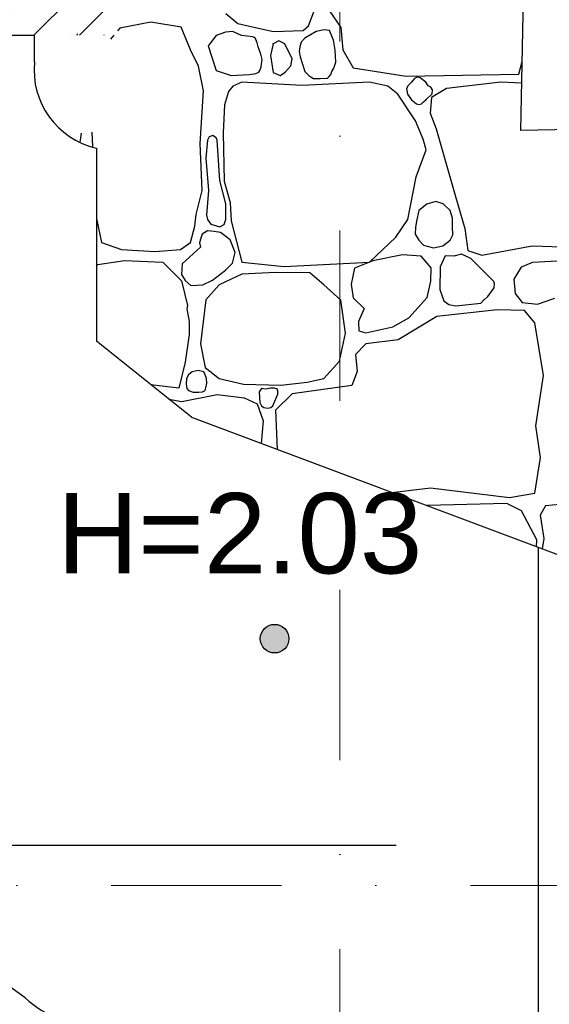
# Model space of a CAD drawing. Header units: millimetres. Extents: x 77315 to 1043159, y -108895 to -47794.
# Tile 15 of 87: x 94770 to 95758, y -100477 to -98639. Entities that reach past the tile are written whole.
import ezdxf

# ---------------------------------------------------------------- set-up
doc = ezdxf.new("R2010")
doc.units = ezdxf.units.MM
doc.header["$MEASUREMENT"] = 0
doc.linetypes.add('Dot & Dashed', pattern=[670.277762, 317.5, -176.388889, 0, -176.388874])
for name, color, linetype in [('_HATCH', 7, 'Continuous'), ('A-WYSOKOSCI', 7, 'Continuous'), ('HATCH', 7, 'Continuous'), ('podciagi', 7, 'Continuous'), ('Structural - Bearing', 7, 'Continuous'), ('Structural - Grid', 7, 'Continuous')]:
    doc.layers.add(name, color=color, linetype=linetype)
doc.styles.add('STYL_AUTOMATYCZNY_1', font='arial.ttf')

# ---------------------------------------------------------------- blocks, each defined once
blk = doc.blocks.new('*X23')
at = {"layer": '_HATCH'}
for p, q in [((94482.4, -100261.9), (94496.1, -100273.6)), ((94483, -100269.4), (94482.4, -100269.3)), ((94498, -100366.5), (94483, -100269.4)), ((94496.1, -100273.6), (94518.8, -100278.3)), ((94541.8, -100299.2), (94522.4, -100382.1)), ((94547.6, -100298.8), (94541.8, -100299.2)), ((94490.1, -100569.2), (94498, -100366.5)), ((94522.4, -100382.1), (94515.9, -100517.7)), ((94515.9, -100517.7), (94525.9, -100599.4)), ((94891.5, -100571.7), (94902.2, -100515.5)), ((94917.4, -100518.2), (94922.2, -100541.1)), ((94922.2, -100541.1), (94959.4, -100553.9)), ((95070, -100553.9), (95088.2, -100541.1)), ((95088.2, -100541.1), (95091.1, -100530.6)), ((95107.3, -100534.5), (95105, -100541.6)), ((95105, -100541.6), (95107.3, -100549.8)), ((95108.2, -100531.9), (95107.3, -100534.5)), ((95162.8, -100536.2), (95162.2, -100535.7)), ((95171.7, -100559.5), (95162.8, -100536.2)), ((95173.9, -100536.6), (95184.3, -100577.4)), ((94959.4, -100553.9), (95022.1, -100557.6)), ((95022.1, -100557.6), (95070, -100553.9)), ((95107.3, -100549.8), (95072.7, -100580.5)), ((95167, -100579.6), (95171.7, -100559.5)), ((95422.4, -100577.4), (95445.2, -100556)), ((94482.4, -100568.8), (94490.1, -100569.2)), ((94482.4, -100578.6), (94504.1, -100569.6)), ((94482.4, -100578.6), (94482.4, -100578.6)), ((94504.1, -100569.6), (94528.2, -100581.6)), ((94878.8, -100581.7), (94891.5, -100571.7)), ((94915.2, -100582), (94965.1, -100574.1)), ((94965.1, -100574.1), (95037, -100577.4)), ((95037, -100577.4), (95071.9, -100612.5)), ((95153.7, -100592.6), (95167, -100579.6)), ((95184.3, -100577.4), (95263.2, -100585.7)), ((95263.2, -100585.7), (95422.4, -100577.4)), ((95429.1, -100575.4), (95394.9, -100589)), ((95484, -100563.8), (95429.1, -100575.4)), ((95519.1, -100566.7), (95484, -100563.8)), ((95537.7, -100588.2), (95519.1, -100566.7)), ((95563.7, -100565.4), (95554.4, -100586.1)), ((95579.9, -100566), (95563.7, -100565.4)), ((95580.9, -100565.8), (95579.9, -100566)), ((95611.6, -100570.8), (95604.8, -100567.5)), ((95654.5, -100613.8), (95611.6, -100570.8)), ((95727.2, -100577.8), (95705.7, -100586.9)), ((95737.3, -100577.4), (95727.2, -100577.8)), ((94525.9, -100599.4), (94673.7, -100592)), ((94528.2, -100581.6), (94536, -100606.3)), ((94673.7, -100592), (94744, -100597.2)), ((94744, -100597.2), (94806.8, -100597.2)), ((94806.8, -100597.2), (94848.5, -100588.9)), ((94848.5, -100588.9), (94878.8, -100581.7)), ((94883.7, -100623.1), (94915.2, -100582)), ((95072.7, -100580.5), (95071.7, -100600.9)), ((95129.3, -100611.4), (95153.7, -100592.6)), ((95247.1, -100596.8), (95184.3, -100600.1)), ((95311.5, -100597.2), (95247.1, -100596.8)), ((95337.1, -100619.5), (95311.5, -100597.2)), ((95394.9, -100589), (95388.6, -100618.9)), ((95537.3, -100612.9), (95537.7, -100588.2)), ((95554.4, -100586.1), (95553.8, -100628.6)), ((95705.7, -100586.9), (95691.9, -100609.3)), ((94536, -100606.3), (94517.3, -100618.9)), ((94608.2, -100608.6), (94552.7, -100661.4)), ((94656.8, -100605.9), (94608.2, -100608.6)), ((94693.1, -100615.7), (94656.8, -100605.9)), ((94721.7, -100630.4), (94693.1, -100615.7)), ((94705.4, -100602.8), (94704.3, -100609.4)), ((94704.3, -100609.4), (94707.1, -100615.7)), ((94708.3, -100599.5), (94705.4, -100602.8)), ((94707.1, -100615.7), (94725.1, -100623.2)), ((94714.3, -100598.9), (94708.3, -100599.5)), ((94718.6, -100599.8), (94714.3, -100598.9)), ((94721.9, -100601.3), (94718.6, -100599.8)), ((94723.6, -100603.2), (94721.9, -100601.3)), ((94734.4, -100604.1), (94723.6, -100603.2)), ((94767.6, -100604), (94734.4, -100604.1)), ((94788.8, -100606), (94767.6, -100604)), ((94797.2, -100607.3), (94788.8, -100606)), ((94804.9, -100611), (94797.2, -100607.3)), ((94807.9, -100613.7), (94804.9, -100611)), ((94809.8, -100617.4), (94807.9, -100613.7)), ((94813.3, -100604), (94812.9, -100610.3)), ((94812.9, -100610.3), (94814.8, -100620.4)), ((94816.4, -100601), (94813.3, -100604)), ((94820.1, -100601.4), (94816.4, -100601)), ((94833.4, -100600.5), (94820.1, -100601.4)), ((94852, -100599.6), (94833.4, -100600.5)), ((94864.2, -100600.8), (94852, -100599.6)), ((94873.3, -100604), (94864.2, -100600.8)), ((94877.3, -100604.5), (94873.3, -100604)), ((94879.3, -100609), (94877.3, -100604.5)), ((94878.7, -100624), (94879.3, -100609)), ((95071.7, -100600.9), (95078.8, -100611.9)), ((95071.9, -100612.5), (95082.6, -100658.1)), ((95078.8, -100611.9), (95088.8, -100621.3)), ((95111.7, -100619.5), (95129.3, -100611.4)), ((95184.3, -100600.1), (95142.2, -100619.5)), ((95530.1, -100643.6), (95537.3, -100612.9)), ((95656.1, -100618.1), (95654.5, -100613.8)), ((95691.9, -100609.3), (95694.6, -100636.1)), ((94517.3, -100618.9), (94482.4, -100623.1)), ((94533.4, -100637.9), (94482.4, -100629.4)), ((94755, -100641.8), (94721.7, -100630.4)), ((94725.1, -100623.2), (94750.1, -100631.3)), ((94750.1, -100631.3), (94765.2, -100635.4)), ((94807, -100635.4), (94807.8, -100631.7)), ((94807.8, -100631.7), (94808.9, -100626)), ((94808.9, -100626), (94809.3, -100621.7)), ((94809.3, -100621.7), (94809.8, -100617.4)), ((94814.8, -100620.4), (94813.8, -100635.3)), ((94876, -100640.6), (94878.7, -100624)), ((94877.4, -100652.9), (94883.7, -100623.1)), ((95088.8, -100621.3), (95111.7, -100619.5)), ((95142.2, -100619.5), (95117.1, -100648)), ((95369.3, -100648.4), (95337.1, -100619.5)), ((95388.6, -100618.9), (95392, -100643.9)), ((95553.8, -100628.6), (95561.3, -100649.5)), ((95643.4, -100641.4), (95650.3, -100632.1)), ((95650.3, -100632.1), (95655.1, -100625.2)), ((95655.1, -100625.2), (95656.1, -100618.1)), ((94524, -100853.9), (94533.4, -100637.9)), ((94773.3, -100647.4), (94755, -100641.8)), ((94765.2, -100635.4), (94774.7, -100637)), ((94793.1, -100652.7), (94773.3, -100647.4)), ((94774.7, -100637), (94782.4, -100639.5)), ((94782.4, -100639.5), (94794.9, -100640.6)), ((94801.6, -100654.3), (94793.1, -100652.7)), ((94794.9, -100640.6), (94800.6, -100640.2)), ((94800.6, -100640.2), (94804.9, -100638.1)), ((94804.9, -100638.1), (94807, -100635.4)), ((94809, -100641), (94806.3, -100647.7)), ((94806.3, -100647.7), (94807.7, -100654.8)), ((94813.8, -100635.3), (94809, -100641)), ((94858, -100659.7), (94872, -100648.9)), ((94870.6, -100658.1), (94872.4, -100653.4)), ((94872, -100648.9), (94876, -100640.6)), ((94872.4, -100653.4), (94877.4, -100652.9)), ((95117.1, -100648), (95107.1, -100730.2)), ((95377.9, -100709.9), (95369.3, -100648.4)), ((95392, -100643.9), (95412.6, -100664.1)), ((95496, -100681.5), (95530.1, -100643.6)), ((95561.3, -100649.5), (95570.9, -100656.4)), ((95630.2, -100654.3), (95636.5, -100647.3)), ((95636.4, -100647.6), (95643.4, -100641.4)), ((95694.6, -100636.1), (95707.8, -100653)), ((95707.8, -100653), (95736.2, -100655.9)), ((94552.7, -100661.4), (94562.5, -100743.2)), ((94808.2, -100659.7), (94801.6, -100654.3)), ((94807.7, -100654.8), (94813.3, -100659.7)), ((94813.3, -100690.4), (94808.2, -100659.7)), ((94813.3, -100659.7), (94820.7, -100661.9)), ((94820.7, -100661.9), (94832.4, -100663.1)), ((94832.4, -100663.1), (94847.8, -100662.8)), ((94847.8, -100662.8), (94858, -100659.7)), ((94864.6, -100688.7), (94870.6, -100658.1)), ((95082.6, -100658.1), (95081.8, -100664.4)), ((95081.8, -100664.4), (95085.8, -100687.9)), ((95412.6, -100664.1), (95402.3, -100688.5)), ((95660.7, -100666.6), (95548.4, -100679)), ((95570.9, -100656.4), (95583.9, -100658.8)), ((95583.9, -100658.8), (95630.2, -100654.3)), ((95712.3, -100667.4), (95660.7, -100666.6)), ((95731.3, -100690.4), (95712.3, -100667.4)), ((95736.2, -100655.9), (95737.3, -100655.5)), ((94820, -100727.2), (94813.3, -100690.4)), ((94857, -100725.3), (94864.6, -100688.7)), ((95085.8, -100687.9), (95086.1, -100712.6)), ((95402.3, -100688.5), (95402.7, -100705.8)), ((95466.3, -100698.4), (95496, -100681.5)), ((95548.4, -100679), (95476.2, -100722.7)), ((95737.3, -100726.8), (95731.3, -100690.4)), ((95402.7, -100705.8), (95415.9, -100709.5)), ((95415.9, -100709.5), (95466.3, -100698.4)), ((94855.7, -100773.4), (94857, -100725.3)), ((95086.1, -100712.6), (95078.5, -100764.2)), ((95366.8, -100762.4), (95377.9, -100709.9)), ((95476.2, -100722.7), (95415.9, -100729.8)), ((94562.5, -100743.2), (94608.2, -100808.6)), ((94820, -100775.3), (94820, -100727.2)), ((95107.1, -100730.2), (95115.8, -100774.3)), ((95415.9, -100729.8), (95396.5, -100749.6)), ((95337.1, -100794.6), (95366.8, -100762.4)), ((95396.5, -100749.6), (95399.4, -100781.8)), ((94816.5, -100794.8), (94820, -100775.3)), ((94858.6, -100792.9), (94855.7, -100773.4)), ((95078.5, -100764.2), (95066.5, -100812.4)), ((95091.4, -100782), (95084.9, -100788)), ((95102.5, -100779.5), (95091.4, -100782)), ((95113.6, -100782.1), (95102.5, -100779.5)), ((95115.8, -100788), (95113.6, -100782.1)), ((95115.8, -100774.3), (95142.2, -100794.6)), ((95399.4, -100781.8), (95389.9, -100807.8)), ((94812.4, -100805.3), (94816.5, -100794.8)), ((94862.4, -100803.5), (94858.6, -100792.9)), ((95081, -100794.8), (95080.2, -100805.4)), ((95084.9, -100788), (95081, -100794.8)), ((95118.4, -100794.3), (95115.8, -100788)), ((95118.7, -100803.2), (95118.4, -100794.3)), ((95142.2, -100794.6), (95187.2, -100805.3)), ((95306.1, -100801.6), (95337.1, -100794.6)), ((94608.2, -100808.6), (94645.2, -100815.6)), ((94645.2, -100815.6), (94696.7, -100800.9)), ((94696.7, -100800.9), (94749.9, -100806.8)), ((94749.9, -100806.8), (94763.2, -100809.2)), ((94763.2, -100809.2), (94796.3, -100809.8)), ((94796.3, -100809.8), (94804.9, -100810.8)), ((94804.9, -100810.8), (94808.2, -100808.6)), ((94808.2, -100808.6), (94812.4, -100805.3)), ((94866.5, -100807), (94862.4, -100803.5)), ((94869.8, -100809.2), (94866.5, -100807)), ((94878.4, -100808.5), (94869.8, -100809.2)), ((94911.5, -100808.8), (94878.4, -100808.5)), ((94924.8, -100806.8), (94911.5, -100808.8)), ((94978.2, -100802.3), (94924.8, -100806.8)), ((95066.5, -100812.4), (94978.2, -100802.3)), ((95080.2, -100805.4), (95081.7, -100813.6)), ((95081.7, -100813.6), (95084.9, -100817.3)), ((95084.9, -100817.3), (95093.7, -100820.3)), ((95111, -100819.8), (95115.8, -100817.3)), ((95115.8, -100817.3), (95117.4, -100811.7)), ((95117.4, -100811.7), (95118.7, -100803.2)), ((95187.2, -100805.3), (95257, -100807.4)), ((95220.8, -100813.6), (95216.9, -100819.3)), ((95229.7, -100814.3), (95220.8, -100813.6)), ((95238.1, -100812.5), (95229.7, -100814.3)), ((95245, -100812.7), (95238.1, -100812.5)), ((95247.1, -100813.6), (95245, -100812.7)), ((95250.5, -100814.1), (95247.1, -100813.6)), ((95251.5, -100818.1), (95250.5, -100814.1)), ((95251.7, -100823.8), (95251.5, -100818.1)), ((95257, -100807.4), (95306.1, -100801.6)), ((95389.9, -100807.8), (95278.5, -100823)), ((94779.4, -100832.1), (94730.3, -100845.8)), ((94858.7, -100837.9), (94779.4, -100832.1)), ((94905.7, -100885), (94921, -100830.5)), ((94921, -100830.5), (94983.3, -100820.6)), ((94983.3, -100820.6), (95072.5, -100837.9)), ((95072.5, -100837.9), (95138.1, -100824.3)), ((95093.7, -100820.3), (95104.2, -100820.4)), ((95104.2, -100820.4), (95111, -100819.8)), ((95138.1, -100824.3), (95188.9, -100830.5)), ((95188.9, -100830.5), (95213.2, -100841.6)), ((95216.9, -100819.3), (95217.4, -100830.4)), ((95217.4, -100830.4), (95218.2, -100839.2)), ((95242, -100845.3), (95251.7, -100823.8)), ((95278.5, -100823), (95247.1, -100853.6)), ((94518.2, -100928.1), (94524, -100853.9)), ((94636.9, -100837.9), (94544.4, -100865.6)), ((94730.3, -100845.8), (94636.9, -100837.9)), ((94883.4, -100862.7), (94858.7, -100837.9)), ((95213.2, -100841.6), (95224, -100873.4)), ((95218.2, -100839.2), (95220.8, -100845.3)), ((95220.8, -100845.3), (95225.2, -100848.5)), ((95225.2, -100848.5), (95232.1, -100849.9)), ((95232.1, -100849.9), (95238.3, -100849)), ((95238.3, -100849), (95242, -100845.3)), ((95247.1, -100853.6), (95250.8, -100941.9)), ((95732.9, -100882.9), (95737.3, -100854.8)), ((94544.4, -100865.6), (94531.9, -100909.7)), ((94888.8, -100951.4), (94883.4, -100862.7)), ((95224, -100873.4), (95218.6, -100942.8)), ((94922.2, -100925), (94905.7, -100885)), ((95737.3, -100912.3), (95732.9, -100882.9)), ((94531.9, -100909.7), (94531.7, -100928.1)), ((94930.9, -100954.3), (94922.2, -100925)), ((95218.6, -100942.8), (95188.9, -101008.4)), ((95250.8, -100941.9), (95234.3, -100989)), ((94871.8, -100993.9), (94888.8, -100951.4)), ((94931.3, -100979.9), (94930.9, -100954.3)), ((94921, -101008.4), (94931.3, -100979.9)), ((95731.3, -101008.4), (95737.3, -100970)), ((94858.7, -101013.8), (94871.8, -100993.9)), ((95234.3, -100989), (95247.1, -101008.4)), ((95406, -101013.8), (95536.5, -100998.9)), ((95536.5, -100998.9), (95684.2, -101016.7)), ((94837.3, -101014.2), (94858.7, -101013.8)), ((94965.1, -101017.9), (94921, -101008.4)), ((95039, -101020.8), (94965.1, -101017.9)), ((95138.9, -101024.9), (95039, -101020.8)), ((95188.9, -101008.4), (95138.9, -101024.9)), ((95247.1, -101008.4), (95321, -101003)), ((95321, -101003), (95406, -101013.8)), ((95684.2, -101016.7), (95731.3, -101008.4)), ((94837.3, -101030.4), (94956.8, -101034)), ((94956.8, -101034), (94963.4, -101050.5)), ((95077.8, -101036.5), (95011.7, -101054.3)), ((95090.2, -101034.8), (95077.8, -101036.5)), ((95101.9, -101047.2), (95090.2, -101034.8)), ((95115.8, -101032.7), (95111.3, -101062.9)), ((95133.2, -101026.1), (95115.8, -101032.7)), ((95183.5, -101032.7), (95133.2, -101026.1)), ((95236.4, -101037.7), (95183.5, -101032.7)), ((95277.6, -101024.9), (95236.4, -101037.7)), ((95359.4, -101026.1), (95277.6, -101024.9)), ((95379.6, -101052.2), (95359.4, -101026.1)), ((95368.9, -101079), (95380, -101038.9)), ((95380, -101038.9), (95379.6, -101052.2)), ((95420, -101035.2), (95396.1, -101062.5)), ((95442.3, -101041.4), (95420, -101035.2)), ((95529.4, -101031.9), (95442.3, -101041.4)), ((95678.9, -101028.2), (95529.4, -101031.9)), ((95706.5, -101041.4), (95678.9, -101028.2)), ((94963.4, -101050.5), (94959.7, -101106.2)), ((95011.7, -101054.3), (94991.1, -101068.3)), ((95085.7, -101123.2), (95101.9, -101047.2)), ((95735, -101095.9), (95706.5, -101041.4)), ((94991.1, -101068.3), (94987, -101093.4)), ((95111.3, -101062.9), (95108.8, -101121.5)), ((95396.1, -101062.5), (95376.3, -101098.4)), ((94987, -101093.4), (94983.7, -101153.3)), ((95346.2, -101149.2), (95368.9, -101079)), ((94959.7, -101106.2), (94951.4, -101167.3)), ((95376.3, -101098.4), (95365.1, -101150)), ((95733.8, -101145.4), (95735, -101095.9)), ((95052.2, -101178.1), (95085.7, -101123.2)), ((95108.8, -101121.5), (95078.7, -101174.3)), ((95341.2, -101205.7), (95346.2, -101149.2)), ((95723, -101214.4), (95733.8, -101145.4)), ((94951.4, -101167.3), (94942, -101255.7)), ((94983.7, -101153.3), (94963.7, -101215.6)), ((95365.1, -101150), (95376.7, -101222.2)), ((95017.2, -101223), (95052.2, -101178.1)), ((95078.7, -101174.3), (95052.2, -101209)), ((94963.7, -101215.6), (94965.9, -101224.5)), ((95010.7, -101227.7), (95017.2, -101223)), ((95052.2, -101209), (95013.9, -101253.6)), ((95345.7, -101234.6), (95341.2, -101205.7)), ((95376.7, -101222.2), (95390.7, -101251.1)), ((95719.7, -101243.3), (95723, -101214.4)), ((94965.9, -101224.5), (94969.3, -101228)), ((94969.3, -101228), (94973, -101233)), ((94973, -101233), (94977.7, -101233.9)), ((94977.7, -101233.9), (94986.9, -101235.6)), ((94986.9, -101235.6), (94994.5, -101233.4)), ((94994.5, -101233.4), (95010.7, -101227.7)), ((95357.3, -101243.7), (95345.7, -101234.6)), ((94942, -101255.7), (94930.8, -101276.3)), ((94960.7, -101256.3), (94948.9, -101261.6)), ((94969.4, -101252.6), (94960.7, -101256.3)), ((94980.4, -101252.8), (94969.4, -101252.6)), ((94983.9, -101260.9), (94980.4, -101252.8)), ((95013.9, -101253.6), (95006.4, -101266.1)), ((95366, -101262.7), (95357.3, -101243.7)), ((95389.4, -101260), (95379.3, -101263.5)), ((95398.1, -101262.6), (95389.4, -101260)), ((95390.7, -101251.1), (95417.6, -101268.9)), ((95706.5, -101275.5), (95719.7, -101243.3)), ((94930.8, -101276.3), (94888.3, -101299.8)), ((94941.1, -101268.9), (94937, -101286.9)), ((94948.9, -101261.6), (94941.1, -101268.9)), ((94983.3, -101268.9), (94983.9, -101260.9)), ((94986.2, -101277.1), (94983.3, -101268.9)), ((94994.9, -101288.7), (94986.2, -101277.1)), ((95005.5, -101276.6), (95005.4, -101284.7)), ((95006.4, -101266.1), (95005.5, -101276.6)), ((95359.4, -101285.4), (95366, -101262.7)), ((95375.6, -101269.7), (95370.4, -101290.3)), ((95379.3, -101263.5), (95375.6, -101269.7)), ((95422.4, -101288.2), (95398.1, -101262.6)), ((95417.6, -101268.9), (95442.3, -101275.5)), ((95442.3, -101275.5), (95451.8, -101294.9)), ((95660.3, -101304), (95706.5, -101275.5)), ((94929.1, -101293.3), (94926.8, -101304.4)), ((94937, -101286.9), (94929.1, -101293.3)), ((94997.4, -101299), (94994.9, -101288.7)), ((95005.4, -101284.7), (95009.7, -101285.4)), ((95009.7, -101285.4), (95221.1, -101285)), ((95221.1, -101285), (95280.9, -101296.5)), ((95280.9, -101296.5), (95316.4, -101291.6)), ((95316.4, -101291.6), (95340, -101294.1)), ((95340, -101294.1), (95359.4, -101285.4)), ((95370.4, -101290.3), (95370.7, -101295.4)), ((95370.7, -101295.4), (95373.9, -101298.2)), ((95427.5, -101292), (95422.4, -101288.2)), ((95434.7, -101296.6), (95427.5, -101292)), ((95437.2, -101301.2), (95434.7, -101296.6)), ((95451.8, -101294.9), (95479.1, -101316)), ((94888.3, -101299.8), (94837.3, -101311.7)), ((94926.8, -101304.4), (94930, -101309.6)), ((94930, -101309.6), (94932.2, -101310.4)), ((94932.2, -101310.4), (94936.7, -101312.6)), ((94936.7, -101312.6), (94941.1, -101313)), ((94941.1, -101313), (94970.8, -101319.6)), ((94970.8, -101319.6), (94977.4, -101314.8)), ((94977.4, -101314.8), (94983.3, -101313)), ((95003.5, -101305.7), (94980.8, -101317.2)), ((94983.3, -101313), (94992.5, -101308.1)), ((94992.5, -101308.1), (94995.4, -101303.8)), ((94995.4, -101303.8), (94997.4, -101299)), ((95015, -101305.1), (95003.5, -101305.7)), ((95020.5, -101306), (95015, -101305.1)), ((95084.4, -101304.4), (95020.5, -101306)), ((95179.8, -101304), (95084.4, -101304.4)), ((95298.7, -101317.2), (95179.8, -101304)), ((95327.3, -101305.7), (95322.7, -101312.3)), ((95322.7, -101312.3), (95325.6, -101326.5)), ((95335.8, -101302.3), (95327.3, -101305.7)), ((95356.8, -101300.1), (95335.8, -101302.3)), ((95369.3, -101302.3), (95356.8, -101300.1)), ((95375.3, -101307.9), (95369.3, -101302.3)), ((95373.9, -101298.2), (95384, -101304.4)), ((95376.8, -101317), (95375.3, -101307.9)), ((95384, -101304.4), (95390.5, -101317.7)), ((95442.4, -101305.6), (95437.2, -101301.2)), ((95446.1, -101310.9), (95442.4, -101305.6)), ((95448.2, -101315.3), (95446.1, -101310.9)), ((95583.5, -101316), (95660.3, -101304)), ((95730.3, -101313.6), (95725.7, -101316)), ((95736, -101316), (95730.3, -101313.6)), ((94980.8, -101317.2), (94976.1, -101333.7)), ((95314.6, -101331.2), (95298.7, -101317.2)), ((95323.1, -101352.9), (95314.6, -101331.2)), ((95325.6, -101326.5), (95335.8, -101343.6)), ((95369.3, -101343.6), (95376.8, -101317)), ((95390.7, -101328.7), (95369.3, -101363)), ((95390.5, -101317.7), (95399.8, -101319.7)), ((95457.3, -101325.1), (95390.7, -101328.7)), ((95399.8, -101319.7), (95405.4, -101321.9)), ((95405.4, -101321.9), (95413.6, -101321.4)), ((95413.6, -101321.4), (95445.9, -101320.5)), ((95445.9, -101320.5), (95448.3, -101318.6)), ((95448.3, -101318.6), (95448.2, -101315.3)), ((94846.8, -101339), (94837.3, -101339.7)), ((94889, -101337.6), (94846.8, -101339)), ((94937.7, -101342), (94889, -101337.6)), ((94952.2, -101347.4), (94937.7, -101342)), ((94957.4, -101362.8), (94952.2, -101347.4)), ((94976.1, -101333.7), (94975.6, -101362.3)), ((95335.8, -101343.6), (95342.6, -101351.3)), ((95342.6, -101351.3), (95353.4, -101352.4)), ((95353.4, -101352.4), (95363.5, -101349.2)), ((95363.5, -101349.2), (95369.3, -101343.6)), ((94953.4, -101397.1), (94957.4, -101362.8)), ((94975.6, -101362.3), (94961.9, -101415.8)), ((95320.9, -101437), (95323.1, -101352.9)), ((95369.3, -101363), (95347.8, -101399.3)), ((94937.7, -101478.7), (94953.4, -101397.1)), ((95347.8, -101399.3), (95335.8, -101480.6)), ((94961.9, -101415.8), (94960.2, -101441.9)), ((94960.2, -101441.9), (94969.3, -101476.9)), ((95320, -101528.1), (95320.9, -101437)), ((94914.3, -101492.4), (94937.7, -101478.7)), ((94969.3, -101476.9), (94967.9, -101504.2)), ((94837.3, -101494.1), (94864.1, -101498.4)), ((94864.1, -101498.4), (94914.3, -101492.4)), ((95335.8, -101480.6), (95340.7, -101528.1)), ((94901.6, -101511.6), (94863.2, -101525.6)), ((94914.2, -101511.1), (94901.6, -101511.6)), ((94922.2, -101513), (94914.2, -101511.1)), ((94930.6, -101516.7), (94922.2, -101513)), ((94937.5, -101522.3), (94930.6, -101516.7)), ((94967.9, -101504.2), (94963, -101528.1)), ((94840.2, -101528), (94837.3, -101523.9)), ((94840.3, -101528.1), (94840.2, -101528)), ((94863.2, -101525.6), (94861.6, -101528.1)), ((94940.2, -101528.1), (94937.5, -101522.3))]:
    blk.add_line(p, q, dxfattribs=at)
for p in [(94673.7, -100592), (94696.7, -100800.9), (94808.2, -100808.6), (94808.2, -100808.6), (94866.5, -100807), (94866.5, -100807), (94978.2, -100802.3), (94983.3, -101268.9), (95359.4, -101285.4)]:
    blk.add_point(p, dxfattribs=at)
blk = doc.blocks.new('*X27')
at = {"layer": '_HATCH'}
for p, q in [((95154.2, -98628), (95177.1, -98646.2)), ((95308.8, -98651), (95318.8, -98624.8)), ((95347.4, -98622), (95368.9, -98653.8)), ((95014.3, -98644.3), (94956.5, -98655)), ((95071.2, -98653.4), (95014.3, -98644.3)), ((95177.1, -98646.2), (95206.8, -98653.1)), ((94945.4, -98668.1), (94939.1, -98675.6)), ((94956.5, -98655), (94952.3, -98660)), ((95088.2, -98695.5), (95071.2, -98653.4)), ((95136.5, -98668.7), (95121.2, -98688.1)), ((95154.1, -98662.6), (95136.5, -98668.7)), ((95167.4, -98661.6), (95154.1, -98662.6)), ((95170.3, -98662.9), (95167.4, -98661.6)), ((95183.5, -98668.7), (95170.3, -98662.9)), ((95205.1, -98671.2), (95183.5, -98668.7)), ((95206.8, -98653.1), (95243.5, -98661.4)), ((95243.5, -98661.4), (95298.7, -98659.6)), ((95298.7, -98659.6), (95308.8, -98651)), ((95323.2, -98661.6), (95302, -98674)), ((95337.8, -98658.3), (95323.2, -98661.6)), ((95348.1, -98659.7), (95337.8, -98658.3)), ((95352.3, -98669.9), (95348.1, -98659.7)), ((95368.9, -98653.8), (95373, -98695.5)), ((95209.1, -98673.2), (95205.1, -98671.2)), ((95213, -98682.3), (95209.1, -98673.2)), ((95214.5, -98690.1), (95213, -98682.3)), ((95243, -98684.3), (95237.6, -98706.2)), ((95253.1, -98678.9), (95243, -98684.3)), ((95264.8, -98684.3), (95253.1, -98678.9)), ((95278, -98712.4), (95264.8, -98684.3)), ((95295.2, -98681.1), (95292.6, -98690.1)), ((95302, -98674), (95295.2, -98681.1)), ((95355.3, -98677.6), (95352.3, -98669.9)), ((95358.8, -98696.4), (95355.3, -98677.6)), ((95103.4, -98726.4), (95088.2, -98695.5)), ((95121.2, -98688.1), (95136.5, -98734.3)), ((95219.7, -98703.6), (95214.5, -98690.1)), ((95222.3, -98713.7), (95219.7, -98703.6)), ((95292.6, -98690.1), (95291.3, -98698.8)), ((95291.3, -98698.8), (95292.9, -98708.7)), ((95359.8, -98718.6), (95358.8, -98696.4)), ((95373, -98695.5), (95392.4, -98729.3)), ((95220.1, -98727.6), (95222.3, -98713.7)), ((95237.6, -98706.2), (95243, -98738)), ((95276, -98725.6), (95278, -98712.4)), ((95292.9, -98708.7), (95302, -98735.9)), ((95356, -98729.6), (95359.8, -98718.6)), ((95701.2, -98741.3), (95707.9, -98717.4)), ((95112.9, -98771.9), (95103.4, -98726.4)), ((95136.5, -98734.3), (95164.5, -98743.8)), ((95164.5, -98743.8), (95198.4, -98741.7)), ((95198.4, -98741.7), (95210.3, -98739.6)), ((95210.3, -98739.6), (95216.1, -98737.4)), ((95216.1, -98737.4), (95217.8, -98734.3)), ((95217.8, -98734.3), (95220.1, -98727.6)), ((95243, -98738), (95256, -98743.5)), ((95256, -98743.5), (95264.8, -98738)), ((95264.8, -98738), (95276, -98725.6)), ((95302, -98735.9), (95309.7, -98744.2)), ((95347.3, -98745.4), (95350.3, -98741.4)), ((95350.3, -98741.4), (95352.3, -98735.9)), ((95352.3, -98735.9), (95356, -98729.6)), ((95392.4, -98729.3), (95491, -98744.6)), ((95491, -98744.6), (95701.2, -98741.3)), ((95184.3, -98756.2), (95167.8, -98763.6)), ((95296.6, -98762.4), (95184.3, -98756.2)), ((95422.4, -98756.2), (95296.6, -98762.4)), ((95309.7, -98744.2), (95318.4, -98748.9)), ((95318.4, -98748.9), (95330.8, -98749.1)), ((95330.8, -98749.1), (95344.5, -98748.8)), ((95344.5, -98748.8), (95347.3, -98745.4)), ((95456.8, -98763.6), (95422.4, -98756.2)), ((95501, -98756.2), (95495, -98762.3)), ((95506.5, -98749.1), (95501, -98756.2)), ((95511.8, -98746.8), (95506.5, -98749.1)), ((95517.1, -98747.9), (95511.8, -98746.8)), ((95527.8, -98756.2), (95517.1, -98747.9)), ((95532.4, -98762.7), (95527.8, -98756.2)), ((95668.1, -98756.2), (95566.2, -98768.1)), ((95707.1, -98758.1), (95668.1, -98756.2)), ((95106.7, -98870.5), (95112.9, -98771.9)), ((95159.2, -98773.5), (95152.1, -98798.3)), ((95167.8, -98763.6), (95159.2, -98773.5)), ((95475.8, -98778.5), (95456.8, -98763.6)), ((95508.4, -98828.4), (95475.8, -98778.5)), ((95495, -98762.3), (95491.5, -98767.7)), ((95491.5, -98767.7), (95493.3, -98778.1)), ((95493.3, -98778.1), (95501, -98789.2)), ((95527.8, -98789.2), (95539.6, -98777.7)), ((95537.3, -98765.2), (95532.4, -98762.7)), ((95540.4, -98770.5), (95537.3, -98765.2)), ((95566.2, -98768.1), (95538.5, -98784.7)), ((95539.6, -98777.7), (95540.4, -98770.5)), ((95501, -98789.2), (95510.3, -98796.5)), ((95510.3, -98796.5), (95515, -98797.9)), ((95515, -98797.9), (95519.9, -98796.5)), ((95519.9, -98796.5), (95523.3, -98792.9)), ((95523.3, -98792.9), (95527.8, -98789.2)), ((95538.5, -98784.7), (95535.6, -98814)), ((95152.1, -98798.3), (95149.3, -98850.3)), ((95535.6, -98814), (95547.4, -98843.2)), ((95522.8, -98862.3), (95508.4, -98828.4)), ((94883, -98864), (94885, -98851.4)), ((94904.6, -98849.4), (94905.7, -98876.2)), ((95149.3, -98850.3), (95151.3, -98940.7)), ((95547.4, -98843.2), (95583.1, -98969.6)), ((94882.9, -98866.7), (94883, -98864)), ((95110, -98958), (95106.7, -98870.5)), ((95120.4, -98864), (95117.3, -98897.5)), ((95123.5, -98858.1), (95120.4, -98864)), ((95130.1, -98855.7), (95123.5, -98858.1)), ((95136.4, -98859.9), (95130.1, -98855.7)), ((95138.1, -98864), (95136.4, -98859.9)), ((95143.4, -98939.6), (95138.1, -98864)), ((95528.6, -98882.1), (95522.8, -98862.3)), ((95509.6, -98932.8), (95528.6, -98882.1)), ((95117.3, -98897.5), (95121.9, -98958.4)), ((95154.7, -98983), (95143.4, -98939.6)), ((95151.3, -98940.7), (95162.5, -98980.3)), ((95493.9, -99012.1), (95509.6, -98932.8)), ((95098.9, -99003), (95110, -98958)), ((95121.9, -98958.4), (95118.3, -99004.4)), ((95162.5, -98980.3), (95164.5, -99014.6)), ((95546.4, -98978.9), (95529.4, -98983.8)), ((95560.2, -98983), (95546.4, -98978.9)), ((95583.1, -98969.6), (95600.4, -99029)), ((95154.5, -99012.1), (95154.7, -98983)), ((95514.8, -98995.7), (95510.1, -99015.2)), ((95529.4, -98983.8), (95514.8, -98995.7)), ((95573.5, -98995.7), (95560.2, -98983)), ((95577.3, -99010), (95573.5, -98995.7)), ((94912.7, -99010.2), (94922.2, -99055.4)), ((95096.8, -99024.5), (95098.9, -99003)), ((95118.3, -99004.4), (95120.4, -99012.1)), ((95120.4, -99012.1), (95126.5, -99020.7)), ((95151.6, -99021.4), (95154.5, -99012.1)), ((95164.5, -99014.6), (95184.3, -99091.8)), ((95471.6, -99045.5), (95493.9, -99012.1)), ((95510.1, -99015.2), (95508.2, -99027.3)), ((95577.8, -99025.7), (95577.3, -99010)), ((95088.2, -99055.4), (95096.8, -99024.5)), ((95120.4, -99033.3), (95110.3, -99039.9)), ((95132.7, -99034.8), (95120.4, -99033.3)), ((95126.5, -99020.7), (95143.1, -99025.8)), ((95144.4, -99036.7), (95132.7, -99034.8)), ((95143.1, -99025.8), (95151.6, -99021.4)), ((95162.8, -99050.5), (95144.4, -99036.7)), ((95508.2, -99027.3), (95508, -99039.7)), ((95577.9, -99040.6), (95577.8, -99025.7)), ((95600.4, -99029), (95606.2, -99069.9)), ((95107.3, -99048.9), (95105, -99055.9)), ((95110.3, -99039.9), (95107.3, -99048.9)), ((95171.7, -99073.8), (95162.8, -99050.5)), ((95422.4, -99091.8), (95471.6, -99045.5)), ((95508, -99039.7), (95514.8, -99050.9)), ((95514.8, -99050.9), (95523.5, -99060.3)), ((95559.8, -99061.5), (95573.5, -99050.9)), ((95573.5, -99050.9), (95577.9, -99040.6)), ((94922.2, -99055.4), (94959.4, -99068.2)), ((94959.4, -99068.2), (95022.1, -99072)), ((95022.1, -99072), (95070, -99068.2)), ((95070, -99068.2), (95088.2, -99055.4)), ((95107.3, -99064.2), (95072.7, -99094.9)), ((95105, -99055.9), (95107.3, -99064.2)), ((95523.5, -99060.3), (95542.1, -99064.9)), ((95542.1, -99064.9), (95559.8, -99061.5)), ((95606.2, -99069.9), (95632.2, -99078.6)), ((95632.2, -99078.6), (95726.3, -99061.2)), ((95726.3, -99061.2), (95820, -99064.5)), ((94915.2, -99096.3), (94965.1, -99088.5)), ((94965.1, -99088.5), (95037, -99091.8)), ((95037, -99091.8), (95071.9, -99126.8)), ((95167, -99094), (95171.7, -99073.8)), ((95184.3, -99091.8), (95263.2, -99100)), ((95263.2, -99100), (95422.4, -99091.8)), ((95429.1, -99089.7), (95394.9, -99103.3)), ((95484, -99078.2), (95429.1, -99089.7)), ((95519.1, -99081), (95484, -99078.2)), ((95537.7, -99102.5), (95519.1, -99081)), ((95563.7, -99079.8), (95554.4, -99100.4)), ((95579.9, -99080.4), (95563.7, -99079.8)), ((95594.3, -99076.7), (95579.9, -99080.4)), ((95611.6, -99085.2), (95594.3, -99076.7)), ((95654.5, -99128.1), (95611.6, -99085.2)), ((95785, -99089.7), (95727.2, -99092.2)), ((94912.7, -99099.6), (94915.2, -99096.3)), ((95072.7, -99094.9), (95071.7, -99115.2)), ((95129.3, -99125.7), (95153.7, -99106.9)), ((95153.7, -99106.9), (95167, -99094)), ((95394.9, -99103.3), (95388.6, -99133.2)), ((95537.3, -99127.3), (95537.7, -99102.5)), ((95554.4, -99100.4), (95553.8, -99143)), ((95705.7, -99101.3), (95691.9, -99123.6)), ((95727.2, -99092.2), (95705.7, -99101.3)), ((95071.7, -99115.2), (95078.8, -99126.2)), ((95071.9, -99126.8), (95082.6, -99172.5)), ((95078.8, -99126.2), (95088.8, -99135.7)), ((95111.7, -99133.9), (95129.3, -99125.7)), ((95184.3, -99114.5), (95142.2, -99133.9)), ((95247.1, -99111.2), (95184.3, -99114.5)), ((95311.5, -99111.6), (95247.1, -99111.2)), ((95337.1, -99133.9), (95311.5, -99111.6)), ((95530.1, -99157.9), (95537.3, -99127.3)), ((95656.1, -99132.4), (95654.5, -99128.1)), ((95691.9, -99123.6), (95694.6, -99150.4)), ((95088.8, -99135.7), (95111.7, -99133.9)), ((95142.2, -99133.9), (95117.1, -99162.4)), ((95369.3, -99162.8), (95337.1, -99133.9)), ((95388.6, -99133.2), (95392, -99158.2)), ((95553.8, -99143), (95561.3, -99163.8)), ((95643.4, -99155.7), (95650.3, -99146.5)), ((95650.3, -99146.5), (95655.1, -99139.5)), ((95655.1, -99139.5), (95656.1, -99132.4)), ((95117.1, -99162.4), (95107.1, -99244.5)), ((95377.9, -99224.3), (95369.3, -99162.8)), ((95392, -99158.2), (95412.6, -99178.5)), ((95496, -99195.8), (95530.1, -99157.9)), ((95561.3, -99163.8), (95570.9, -99170.8)), ((95630.2, -99168.7), (95636.5, -99161.6)), ((95636.4, -99161.9), (95643.4, -99155.7)), ((95694.6, -99150.4), (95707.8, -99167.3)), ((95736.2, -99170.2), (95768.9, -99159.1)), ((95082.6, -99172.5), (95081.8, -99178.8)), ((95081.8, -99178.8), (95085.8, -99202.3)), ((95412.6, -99178.5), (95402.3, -99202.8)), ((95660.7, -99180.9), (95548.4, -99193.3)), ((95570.9, -99170.8), (95583.9, -99173.1)), ((95583.9, -99173.1), (95630.2, -99168.7)), ((95712.3, -99181.8), (95660.7, -99180.9)), ((95707.8, -99167.3), (95736.2, -99170.2)), ((95731.3, -99204.8), (95712.3, -99181.8)), ((95466.3, -99212.7), (95496, -99195.8)), ((95548.4, -99193.3), (95476.2, -99237.1)), ((95085.8, -99202.3), (95086.1, -99227)), ((95402.3, -99202.8), (95402.7, -99220.2)), ((95402.7, -99220.2), (95415.9, -99223.9)), ((95415.9, -99223.9), (95466.3, -99212.7)), ((95747.4, -99303.1), (95731.3, -99204.8)), ((95086.1, -99227), (95078.5, -99278.5)), ((95366.8, -99276.7), (95377.9, -99224.3)), ((95476.2, -99237.1), (95415.9, -99244.1)), ((95107.1, -99244.5), (95115.8, -99288.7)), ((95415.9, -99244.1), (95396.5, -99263.9)), ((95396.5, -99263.9), (95399.4, -99296.1)), ((95078.5, -99278.5), (95066.5, -99326.8)), ((95102.5, -99293.8), (95091.4, -99296.3)), ((95113.6, -99296.4), (95102.5, -99293.8)), ((95115.8, -99288.7), (95142.2, -99308.9)), ((95337.1, -99308.9), (95366.8, -99276.7)), ((95081, -99309.2), (95080.2, -99319.7)), ((95084.9, -99302.3), (95081, -99309.2)), ((95091.4, -99296.3), (95084.9, -99302.3)), ((95115.8, -99302.3), (95113.6, -99296.4)), ((95118.4, -99308.7), (95115.8, -99302.3)), ((95118.7, -99317.5), (95118.4, -99308.7)), ((95142.2, -99308.9), (95187.2, -99319.6)), ((95306.1, -99315.9), (95337.1, -99308.9)), ((95399.4, -99296.1), (95389.9, -99322.1)), ((95732.9, -99397.2), (95747.4, -99303.1)), ((95066.5, -99326.8), (95014.7, -99320.8)), ((95080.2, -99319.7), (95081.7, -99327.9)), ((95081.7, -99327.9), (95084.9, -99331.6)), ((95115.8, -99331.6), (95117.4, -99326.1)), ((95117.4, -99326.1), (95118.7, -99317.5)), ((95187.2, -99319.6), (95257, -99321.7)), ((95220.8, -99327.9), (95216.9, -99333.7)), ((95229.7, -99328.6), (95220.8, -99327.9)), ((95238.1, -99326.9), (95229.7, -99328.6)), ((95245, -99327.1), (95238.1, -99326.9)), ((95247.1, -99327.9), (95245, -99327.1)), ((95250.5, -99328.4), (95247.1, -99327.9)), ((95251.5, -99332.5), (95250.5, -99328.4)), ((95257, -99321.7), (95306.1, -99315.9)), ((95389.9, -99322.1), (95278.5, -99337.4)), ((95048.1, -99347.5), (95072.5, -99352.2)), ((95072.5, -99352.2), (95138.1, -99338.6)), ((95084.9, -99331.6), (95093.7, -99334.6)), ((95093.7, -99334.6), (95104.2, -99334.7)), ((95104.2, -99334.7), (95111, -99334.1)), ((95111, -99334.1), (95115.8, -99331.6)), ((95138.1, -99338.6), (95188.9, -99344.8)), ((95188.9, -99344.8), (95213.2, -99356)), ((95216.9, -99333.7), (95217.4, -99344.7)), ((95217.4, -99344.7), (95218.2, -99353.5)), ((95242, -99359.7), (95251.7, -99338.2)), ((95278.5, -99337.4), (95247.1, -99367.9)), ((95251.7, -99338.2), (95251.5, -99332.5)), ((95213.2, -99356), (95224, -99387.7)), ((95218.2, -99353.5), (95220.8, -99359.7)), ((95220.8, -99359.7), (95225.2, -99362.8)), ((95225.2, -99362.8), (95232.1, -99364.3)), ((95232.1, -99364.3), (95238.3, -99363.4)), ((95238.3, -99363.4), (95242, -99359.7)), ((95247.1, -99367.9), (95250.2, -99441.2)), ((95224, -99387.7), (95220.7, -99430.1)), ((95741.6, -99456.3), (95732.9, -99397.2)), ((95731.3, -99522.7), (95741.6, -99456.3)), ((95464.2, -99521.5), (95536.5, -99513.2)), ((95536.5, -99513.2), (95684.2, -99531)), ((95684.2, -99531), (95731.3, -99522.7)), ((95678.9, -99542.5), (95530.2, -99546.2)), ((95706.5, -99555.8), (95678.9, -99542.5)), ((95751.5, -99546.7), (95741.5, -99564.2)), ((95777.5, -99544.1), (95751.5, -99546.7)), ((95735, -99610.2), (95706.5, -99555.8)), ((95741.5, -99564.2), (95748.2, -99607.5)), ((95734.7, -99623), (95735, -99610.2)), ((95748.2, -99607.5), (95745.1, -99626.9))]:
    blk.add_line(p, q, dxfattribs=at)
for p in [(95243, -98684.3), (95264.8, -98738), (95527.8, -98789.2)]:
    blk.add_point(p, dxfattribs=at)
blk = doc.blocks.new('*X28')
at = {"layer": '_HATCH'}
for p, q in [((94863.6, -98668.1), (94863.6, -98668)), ((94878, -98665.5), (94876.5, -98667.4)), ((94876.5, -98667.4), (94876.5, -98668.1)), ((94927.6, -98668.1), (94927.6, -98667.8))]:
    blk.add_line(p, q, dxfattribs=at)

msp = doc.modelspace()

# ---------------------------------------------------------------- hatches: boundary and pattern name
at = {"layer": 'A-WYSOKOSCI'}
msp.add_hatch(color=256, dxfattribs=at).paths.add_polyline_path([(95272.1, -99794.5, 1), (95218.7, -99794.5, 1)])
at = {"layer": 'HATCH'}
h = msp.add_hatch(dxfattribs=at)
h.set_pattern_fill('Common_Brick_0002', color=256, style=0, pattern_type=2)
h.set_pattern_definition([(45, (0, 0), (-42.426407, 42.426407), [])])
h.paths.add_polyline_path([(90073.4, -98148.1), (90073.4, -98428.1), (89933.4, -98428.1), (89933.4, -98161.4), (89933.4, -98148.1), (89372.3, -98148.1), (89357.3, -98658.1), (89457.3, -98658.1), (89457.3, -98766.1), (90367.3, -98766.1), (90367.3, -98668.1), (94952.3, -98668.1), (94952.3, -98158.1), (90332.4, -98158.1), (90332.4, -97048.1), (90202.4, -97048.1), (90202.4, -98148.1)])

# ---------------------------------------------------------------- linework, layer by layer
msp.add_line((95472.2, -100180.7), (94465.9, -100180.7))
at = {"layer": 'A-WYSOKOSCI'}
msp.add_circle((95245.4, -99794.5), 26.7, dxfattribs=at)
at = {"layer": 'podciagi'}
msp.add_line((95737.3, -99623.9), (95737.3, -100577), dxfattribs=at)
at = {"layer": 'Structural - Bearing'}
for p, q in [((95705.3, -98846.2), (95749.4, -96688.2)), ((90367.3, -98668.1), (94797.3, -98668.1)), ((94797.3, -98718.1), (94797.3, -98668.1)), ((97936.6, -98800.1), (95705.3, -98846.2)), ((94912.7, -98879.1), (94912.7, -99239.4)), ((95090.3, -99381.2), (94912.7, -99239.4)), ((95090.3, -99381.2), (96228.4, -99808.2)), ((94779.7, -100464.6), (94213.6, -100060.4))]:
    msp.add_line(p, q, dxfattribs=at)
for centre, radius, start, end in [((94946.4, -98733.1), 149.9, 174.2689, 256.9922), ((94915.9, -100318.1), 200, 227.0902, 270)]:
    msp.add_arc(centre, radius, start, end, dxfattribs=at)
at = {"layer": 'Structural - Grid', "linetype": 'Dot & Dashed', "lineweight": 15}
for p, q in [((95367.3, -107395.1), (95367.3, -90539.7)), ((118721.3, -100254.9), (80776.9, -100254.9))]:
    msp.add_line(p, q, dxfattribs=at)

# ---------------------------------------------------------------- block references
at = {"layer": '_HATCH'}
for name in ['*X27', '*X28', '*X23']:
    msp.add_blockref(name, (0, 0), dxfattribs=at)

# ---------------------------------------------------------------- texts
at = {"layer": 'A-WYSOKOSCI', "insert": (95180.5, -99598.8), "char_height": 150, "attachment_point": 5, "style": 'STYL_AUTOMATYCZNY_1'}
msp.add_mtext('\\A1;{\\pqc;\\fArial|b0|i0|c238|p0;\\W1.000000;H=2.03}', dxfattribs=at)

doc.saveas('drawing.dxf')
